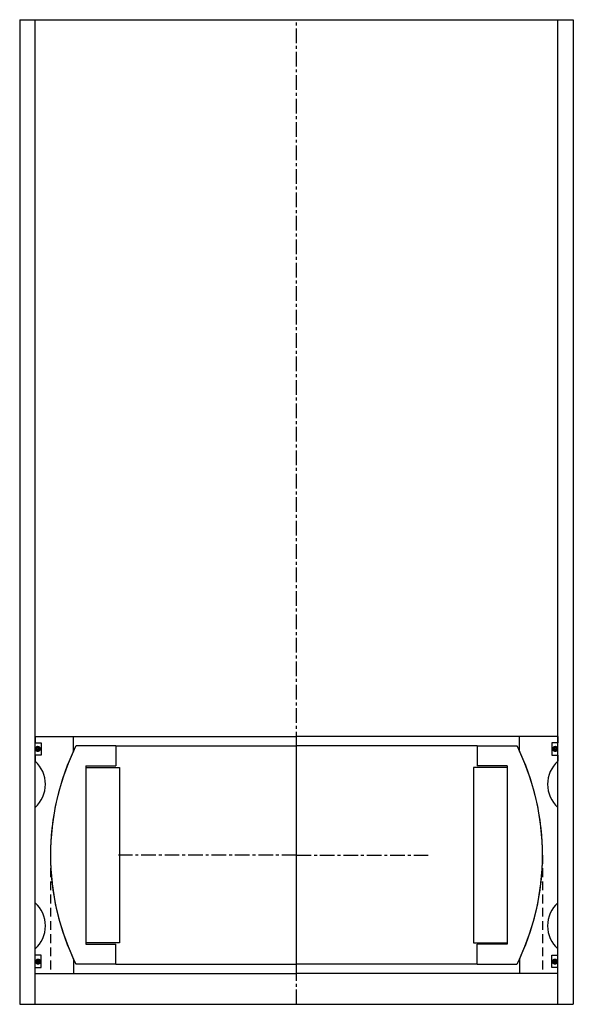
# Model space of a CAD drawing. Extents: x -90 to 90, y 0 to 320.
import ezdxf

# ---------------------------------------------------------------- set-up
doc = ezdxf.new("R2010")
doc.units = 0
doc.header["$LTSCALE"] = 0.15
doc.linetypes.add('CENTER', pattern=[50.8, 31.75, -6.35, 6.35, -6.35])
doc.linetypes.add('HIDDEN', pattern=[9.525, 6.35, -3.175])
doc.layers.get('0').update_dxf_attribs({"linetype": 'CONTINUOUS'})
doc.layers.add('CENTER', color=9, linetype='CENTER')

# ---------------------------------------------------------------- blocks, each defined once
blk = doc.blocks.new('Insert 170x160')
for p, q in [((-85, 38.5), (-85, 36.5)), ((-85, 38.5), (-72.5, 38.5)), ((-72.5, 33.82), (-72.5, 38.5)), ((-72.5, 38.5), (0, 38.5)), ((72.5, 38.5), (0, 38.5)), ((85, 38.5), (72.5, 38.5)), ((72.5, 33.82), (72.5, 38.5)), ((85, 38.5), (85, 36.5)), ((-85, 36.5), (-83, 36.5)), ((-83, 36.5), (-83, 32.5)), ((85, 36.5), (83, 36.5)), ((83, 36.5), (83, 32.5)), ((-85, 32.5), (-85, 30.5)), ((-83, 32.5), (-85, 32.5)), ((83, 32.5), (85, 32.5)), ((85, 32.5), (85, 30.5)), ((-85, -15.5), (-85, 15.5)), ((85, -15.5), (85, 15.5)), ((-85, -32.5), (-85, -30.5)), ((85, -32.5), (85, -30.5)), ((-83, -32.5), (-85, -32.5)), ((-83, -36.5), (-83, -32.5)), ((-72.5, -33.82), (-72.5, -38.5)), ((72.5, -33.82), (72.5, -38.5)), ((83, -36.5), (83, -32.5)), ((83, -32.5), (85, -32.5)), ((-85, -36.5), (-83, -36.5)), ((-85, -38.5), (-85, -36.5)), ((85, -36.5), (83, -36.5)), ((85, -38.5), (85, -36.5)), ((-85, -38.5), (-72.5, -38.5)), ((-72.5, -38.5), (0, -38.5)), ((72.5, -38.5), (0, -38.5)), ((85, -38.5), (72.5, -38.5))]:
    blk.add_line(p, q)
at = {"linetype": 'HIDDEN', "ltscale": 3}
for p, q in [((-80, 0), (-80, -38.5)), ((80, 0), (80, -38.5))]:
    blk.add_line(p, q, dxfattribs=at)
at = {"const_width": 0.95}
for points in [[(-84.64, 34.51, 1), (-83.59, 34.51, 1)], [(84.64, 34.51, -1), (83.59, 34.51, -1)], [(-84.55, -34.63, 1), (-83.5, -34.63, 1)], [(84.55, -34.63, -1), (83.5, -34.63, -1)]]:
    blk.add_lwpolyline(points, format="xyb", close=True, dxfattribs=at)
for centre, radius, start, end in [((0, 0), 80, 154.9922, 205.0078), ((0, 0), 80, 334.9922, 25.0078), ((-91.61, 23), 10, 311.4096, 48.5904), ((91.61, 23), 10, 131.4096, 228.5904), ((-91.61, -23), 10, 311.4096, 48.5904), ((91.61, -23), 10, 131.4096, 228.5904)]:
    blk.add_arc(centre, radius, start, end)
at = {"layer": 'CENTER'}
for p, q in [((0, -38.5), (0, 38.5)), ((0, 0), (-57.88, 0)), ((0, 0), (42.88, 0))]:
    blk.add_line(p, q, dxfattribs=at)
blk = doc.blocks.new('Ball-160-115')
for p, q in [((-58.75, 35.5), (-71.69, 35.5)), ((-58.75, 35.5), (0, 35.5)), ((-58.75, 35.5), (-58.75, 29)), ((58.75, 35.5), (0, 35.5)), ((58.75, 35.5), (71.69, 35.5)), ((58.75, 35.5), (58.75, 29)), ((-68.5, 29), (-68.5, -29)), ((-68.5, 29), (-58.75, 29)), ((68.5, 29), (58.75, 29)), ((68.5, 29), (68.5, -29)), ((-68.5, 28.5), (-57.5, 28.5)), ((-57.5, 28.5), (-57.5, -28.5)), ((57.5, 28.5), (57.5, -28.5)), ((68.5, 28.5), (57.5, 28.5)), ((-57.5, -28.5), (-68.5, -28.5)), ((57.5, -28.5), (68.5, -28.5)), ((-68.5, -29), (-58.75, -29)), ((-58.75, -35.5), (-58.75, -29)), ((68.5, -29), (58.75, -29)), ((58.75, -35.5), (58.75, -29)), ((-58.75, -35.5), (-71.69, -35.5)), ((-58.75, -35.5), (0, -35.5)), ((58.75, -35.5), (0, -35.5)), ((58.75, -35.5), (71.69, -35.5))]:
    blk.add_line(p, q)
for start, end in [(153.6566, 206.3434), (333.6566, 26.3434)]:
    blk.add_arc((0, 0), 80, start, end)
at = {"layer": 'CENTER'}
for p, q in [((0, -35.5), (0, 35.5)), ((0, 0), (-15.29, 0)), ((0, 0), (15.29, 0))]:
    blk.add_line(p, q, dxfattribs=at)

msp = doc.modelspace()

# ---------------------------------------------------------------- linework, layer by layer
for p, q in [((-90, 320), (-90, 0)), ((-90, 320), (90, 320)), ((-85, 0), (-85, 320)), ((85, 0), (85, 320)), ((90, 320), (90, 0)), ((-90, 0), (90, 0))]:
    msp.add_line(p, q)
at = {"layer": 'CENTER'}
msp.add_line((0, 0), (0, 320), dxfattribs=at)

# ---------------------------------------------------------------- block references
for name in ['Insert 170x160', 'Ball-160-115']:
    msp.add_blockref(name, (0, 48.5))

doc.saveas('drawing.dxf')
